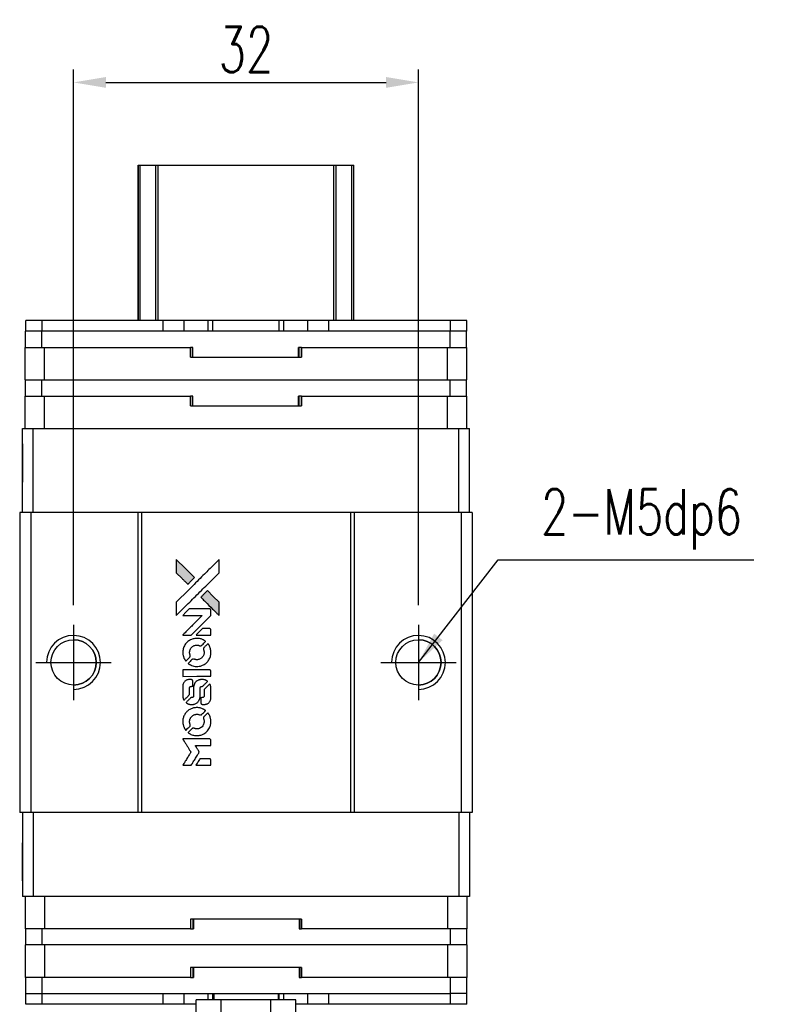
# Model space of a CAD drawing. Header units: millimetres. Extents: x 21 to 278, y -122 to 92.
# Tile 2 of 3: x 39 to 111, y 1 to 92. Entities that reach past the tile are written whole.
import ezdxf

# ---------------------------------------------------------------- set-up
doc = ezdxf.new("R2010")
doc.units = ezdxf.units.MM
doc.header["$LTSCALE"] = 0.15
doc.layers.get('0').update_dxf_attribs({"linetype": 'CONTINUOUS'})
doc.layers.get('Defpoints').update_dxf_attribs({"linetype": 'CONTINUOUS'})
doc.styles.add('DIM-7', font='SIMPLEX.shx', dxfattribs={"width": 0.7, "bigfont": 'chineset.shx'})
doc.dimstyles.new('CNS', dxfattribs={"dimtxt": 3.5, "dimasz": 2.5, "dimexe": 1, "dimexo": 1.5, "dimgap": 0.09, "dimtad": 0, "dimdsep": 46, "dimtxsty": 'DIM-7', "dimcen": 0.09, "dimclrd": 4, "dimclre": 4, "dimclrt": 4, "dimadec": 0, "dimazin": 0, "dimtfac": 1, "dimtix": 1, "dimtmove": 2, "dimatfit": 3, "dimfxl": 1, "dimtvp": 0.971429, "dimtolj": 1, "dimarcsym": 0})

# ---------------------------------------------------------------- blocks, each defined once
blk = doc.blocks.new('A$C8366049b')
at = {"linetype": 'Continuous'}
h = blk.add_hatch(color=256, dxfattribs=at)
h.dxf.hatch_style = 1
h.paths.add_polyline_path([(0, 19.087), (0, 18.47), (0, 17.853), (0.535, 17.322, 0.000288), (0.741, 17.118, 0.000479), (0.914, 16.947, 0.000013), (1.072, 16.792, 0.197177), (1.074, 16.791, 0.197497), (1.076, 16.792, 0.00004), (1.166, 16.88, 0.000834), (1.265, 16.979, 0.000506), (1.383, 17.096), (1.688, 17.402), (0.844, 18.244)])
h.paths.add_polyline_path([(2.888, 16.199), (2.581, 15.893, 0.000476), (2.464, 15.775, 0.000789), (2.365, 15.676, 0.000035), (2.276, 15.586, 0.19758), (2.275, 15.583, 0.198396), (2.276, 15.581, 0.000019), (2.398, 15.459, 0.000582), (2.532, 15.324, 0.000351), (2.692, 15.165, 0.000108), (3.37, 14.49, 0.000692), (3.714, 14.148, 0.000077), (3.952, 13.913, 0.197527), (3.96, 13.909, 0.410181), (3.964, 13.913, 0.000493), (3.966, 14.039, 0.002424), (3.967, 14.214, 0.000529), (3.968, 14.515), (3.968, 15.119), (3.428, 15.659)])
for points in [[(0.535, 17.322, 0.000288), (0.741, 17.118, 0.000479), (0.914, 16.947, 0.000013), (1.072, 16.792, 0.197177), (1.074, 16.791, 0.197497), (1.076, 16.792, 0.00004), (1.166, 16.88, 0.000836), (1.265, 16.979, 0.000505), (1.383, 17.096), (1.688, 17.402), (0.844, 18.244), (0, 19.087), (0, 18.47), (0, 17.853)], [(0.742, 14.634, -0.000056), (1.112, 15.004, -0.000021), (1.631, 15.521, -0.000021), (2.196, 16.085, -0.000025), (2.726, 16.614), (3.968, 17.852), (3.966, 18.466), (3.965, 19.08), (3.131, 18.252, 0.000274), (2.731, 17.854, 0.000123), (2.205, 17.331, 0.000121), (1.65, 16.777, 0.000165), (1.149, 16.277), (0, 15.13), (0, 14.512), (0, 13.894)], [(2.692, 15.165, 0.000108), (3.37, 14.49, 0.000692), (3.714, 14.148, 0.000077), (3.952, 13.913, 0.197527), (3.96, 13.909, 0.410182), (3.964, 13.913, 0.000493), (3.966, 14.039, 0.002424), (3.967, 14.214, 0.000529), (3.968, 14.514), (3.968, 15.119), (3.428, 15.659), (2.888, 16.199), (2.581, 15.893, 0.000476), (2.464, 15.775, 0.000789), (2.365, 15.676, 0.000035), (2.276, 15.586, 0.19758), (2.275, 15.583, 0.198396), (2.276, 15.581, 0.000019), (2.398, 15.459, 0.000582), (2.532, 15.324, 0.000351)], [(0.983, 12.071), (1.377, 12.071), (2.29, 12.986), (3.203, 13.9), (3.202, 14.155, 0.0008), (3.2, 14.319, 0.010795), (3.199, 14.379, 0.030495), (3.195, 14.412, 0.080372), (3.187, 14.434, 0.03816), (3.173, 14.456, 0.041799), (3.156, 14.474, 0.042486), (3.137, 14.49, 0.042078), (3.115, 14.502, 0.099276), (3.084, 14.509, 0.003302), (2.957, 14.511, 0.002586), (2.735, 14.512, 0.000204), (2.145, 14.511), (1.198, 14.509), (0.895, 14.205), (0.592, 13.9), (1.501, 13.897), (2.41, 13.894), (1.511, 12.999, 0.000253), (1.165, 12.655, 0.000412), (0.872, 12.363, 0.000041), (0.611, 12.101, 0.041338), (0.6, 12.088), (0.588, 12.071)], [(2.515, 12.071), (3.204, 12.071), (3.202, 12.328), (3.2, 12.585), (3.182, 12.615, 0.03146), (3.172, 12.628, 0.026444), (3.16, 12.641, 0.026444), (3.147, 12.653, 0.031457), (3.134, 12.663), (3.104, 12.681), (2.763, 12.683), (2.422, 12.684), (2.124, 12.383, 0.000745), (2.01, 12.267, 0.001228), (1.914, 12.168, 0.000087), (1.828, 12.079, 0.195134), (1.826, 12.076, 0.412117), (1.828, 12.074, 0.000048), (2.029, 12.073, 0.00109), (2.251, 12.072, 0.000653)], [(0.608, 10.325, 0.023681), (0.624, 10.217, 0.022402), (0.651, 10.109, 0.021929), (0.688, 10.001, 0.020503), (0.735, 9.895, 0.013745), (0.767, 9.835, 0.009767), (0.806, 9.769, 0.009658), (0.844, 9.709, 0.027804), (0.874, 9.67), (0.887, 9.655), (1.078, 9.845, 0.002053), (1.169, 9.938, 0.006738), (1.229, 10, 0.007826), (1.268, 10.044, 0.063909), (1.283, 10.066, 0.061532), (1.296, 10.1, 0.068674), (1.298, 10.135, 0.052072), (1.292, 10.177, 0.019648), (1.274, 10.233, -0.018366), (1.252, 10.302, -0.0288), (1.239, 10.362, -0.029061), (1.234, 10.423, -0.019155), (1.234, 10.494, -0.053809), (1.256, 10.647, -0.058833), (1.31, 10.786, -0.058566), (1.396, 10.91, -0.052525), (1.511, 11.016, -0.044733), (1.608, 11.075, -0.040573), (1.718, 11.119, -0.041123), (1.832, 11.143, -0.04951), (1.941, 11.147, -0.017369), (1.992, 11.142, -0.024255), (2.037, 11.134, -0.023787), (2.082, 11.121, -0.015798), (2.132, 11.102, 0.010631), (2.164, 11.09, 0.033653), (2.186, 11.083, 0.037806), (2.207, 11.08, 0.016307), (2.236, 11.08, 0.068179), (2.291, 11.087, 0.095747), (2.335, 11.11, 0.033418), (2.394, 11.162, 0.002133), (2.556, 11.327, 0.001452), (2.646, 11.42, 0.012393), (2.685, 11.463, 0.020479), (2.706, 11.489, 0.344362), (2.705, 11.499, 0.074287), (2.683, 11.519, 0.005454), (2.612, 11.564, 0.008391), (2.539, 11.609, 0.017097), (2.479, 11.641, 0.027375), (2.355, 11.693, 0.02835), (2.228, 11.731, 0.027723), (2.095, 11.755, 0.023913), (1.954, 11.766, 0.027047), (1.784, 11.762, 0.031685), (1.624, 11.739, 0.032425), (1.472, 11.697, 0.031013), (1.324, 11.634, 0.037914), (1.149, 11.53, 0.040153), (0.995, 11.403, 0.039834), (0.863, 11.252, 0.036173), (0.751, 11.076, 0.040752), (0.676, 10.905, 0.035885), (0.625, 10.715, 0.035491), (0.602, 10.519, 0.037615)], [(1.139, 9.412, 0.018008), (1.195, 9.376, 0.009842), (1.266, 9.335, 0.009807), (1.34, 9.296, 0.015716), (1.405, 9.266, 0.048467), (1.637, 9.193, 0.045841), (1.884, 9.164, 0.046006), (2.131, 9.18, 0.049638), (2.364, 9.242, 0.064819), (2.667, 9.403, 0.06695), (2.916, 9.634, 0.066691), (3.095, 9.924, 0.063505), (3.195, 10.255, 0.03135), (3.204, 10.34, 0.010439), (3.207, 10.465, 0.010391), (3.204, 10.59, 0.032408), (3.195, 10.673, 0.015696), (3.175, 10.771, 0.018095), (3.149, 10.863, 0.018551), (3.118, 10.951, 0.018352), (3.08, 11.037, 0.015568), (3.05, 11.094, 0.009832), (3.012, 11.158, 0.009795), (2.973, 11.218, 0.023727), (2.941, 11.26), (2.927, 11.277), (2.738, 11.09, 0.001528), (2.631, 10.984, 0.010022), (2.578, 10.93, 0.019586), (2.548, 10.895, 0.061865), (2.532, 10.869, 0.055054), (2.52, 10.828, 0.061607), (2.516, 10.788, 0.048725), (2.523, 10.741, 0.020221), (2.541, 10.679, -0.017722), (2.56, 10.613, -0.02685), (2.572, 10.554, -0.02759), (2.577, 10.495, -0.020233), (2.577, 10.429, -0.04793), (2.559, 10.304, -0.048386), (2.517, 10.185, -0.047866), (2.453, 10.076, -0.044964), (2.367, 9.978, -0.04333), (2.266, 9.895, -0.050921), (2.156, 9.837, -0.051473), (2.038, 9.802, -0.0459), (1.911, 9.79, -0.019014), (1.85, 9.793, -0.024114), (1.793, 9.8, -0.025081), (1.74, 9.812, -0.023892), (1.687, 9.83, 0.008624), (1.645, 9.845, 0.026486), (1.616, 9.853, 0.035074), (1.591, 9.857, 0.02756), (1.564, 9.858, 0.087163), (1.52, 9.849, 0.073291), (1.479, 9.826, 0.028074), (1.421, 9.775, 0.002594), (1.284, 9.639), (1.091, 9.446)], [(1.901, 8.251), (3.2, 8.253), (3.2, 8.508), (3.2, 8.763), (3.185, 8.793, 0.071429), (3.167, 8.818, 0.054799), (3.141, 8.84, 0.053585), (3.11, 8.856, 0.060698), (3.078, 8.865, 0.033975), (3.025, 8.868, 0.000112), (2.364, 8.868, 0.000726), (1.717, 8.867, 0.001084), (1.151, 8.864), (0.601, 8.86), (0.601, 8.555), (0.601, 8.25)], [(0.605, 6.348, 0.018538), (0.61, 6.309, 0.010695), (0.619, 6.262, 0.01068), (0.63, 6.216, 0.017678), (0.641, 6.177, 0.013849), (0.657, 6.133, 0.011814), (0.676, 6.088, 0.004513), (0.696, 6.046, 0.290035), (0.702, 6.042, 0.196418), (0.706, 6.043, 0.000124), (0.782, 6.118, 0.001477), (0.867, 6.202, 0.000898), (0.966, 6.301), (1.225, 6.56), (1.227, 6.885, -0.001471), (1.229, 7.13, -0.028714), (1.234, 7.206, -0.097073), (1.248, 7.248, -0.084199), (1.278, 7.284, -0.042698), (1.301, 7.302, -0.053912), (1.325, 7.313, -0.051004), (1.352, 7.319, -0.032967), (1.385, 7.322, 0.00807), (1.401, 7.322, 0.003023), (1.425, 7.323, 0.002994), (1.45, 7.324, 0.003629), (1.473, 7.326), (1.529, 7.33), (1.529, 7.578, 0.001618), (1.529, 7.697, 0.005206), (1.527, 7.775, 0.00535), (1.525, 7.83, 0.060675), (1.522, 7.852, 0.048484), (1.517, 7.863, 0.02389), (1.508, 7.878, 0.022812), (1.498, 7.892, 0.02462), (1.487, 7.905, 0.061781), (1.455, 7.93, 0.080179), (1.421, 7.944, 0.048561), (1.373, 7.951, 0.010021), (1.287, 7.952, 0.016602), (1.171, 7.949, 0.031409), (1.078, 7.937, 0.036474), (0.998, 7.915, 0.03439), (0.92, 7.881, 0.065928), (0.797, 7.795, 0.069066), (0.702, 7.682, 0.065697), (0.639, 7.542, 0.051559), (0.607, 7.378, 0.020904), (0.603, 7.29, 0.000451), (0.602, 6.861, 0.000419), (0.601, 6.43, 0.022759)], [(0.942, 5.779, 0.023289), (1.004, 5.739, 0.026845), (1.066, 5.708, 0.026047), (1.134, 5.682, 0.019751), (1.21, 5.661, 0.013249), (1.253, 5.652, 0.025169), (1.288, 5.647, 0.016532), (1.332, 5.645, 0.002937), (1.414, 5.645, 0.003317), (1.487, 5.645, 0.011808), (1.534, 5.647, 0.01777), (1.569, 5.65, 0.021476), (1.602, 5.656, 0.04325), (1.74, 5.699, 0.045753), (1.866, 5.764, 0.04649), (1.976, 5.851, 0.047672), (2.067, 5.955, 0.025315), (2.096, 6, 0.015208), (2.126, 6.056, 0.01512), (2.152, 6.114, 0.022488), (2.172, 6.167, 0.027857), (2.193, 6.249, 0.034138), (2.204, 6.328, 0.014286), (2.208, 6.447, 0.00124), (2.208, 6.752, -0.00103), (2.209, 6.939, -0.002552), (2.21, 7.076, -0.001594), (2.212, 7.18, -0.047676), (2.215, 7.206, -0.085307), (2.233, 7.251, -0.097789), (2.265, 7.286, -0.085947), (2.311, 7.308, -0.051339), (2.371, 7.319, 0.014634), (2.391, 7.322, 0.015028), (2.412, 7.325, 0.014927), (2.429, 7.329, 0.059415), (2.439, 7.333, 0.070595), (2.461, 7.349, 0.00028), (2.679, 7.565, 0.000111), (2.902, 7.785, 0.200239), (2.906, 7.795, 0.268906), (2.902, 7.801, 0.001866), (2.849, 7.831, 0.007532), (2.797, 7.86, 0.017818), (2.757, 7.879, 0.013256), (2.714, 7.896, 0.011636), (2.667, 7.912, 0.011528), (2.619, 7.927, 0.012303), (2.572, 7.938, 0.0423), (2.498, 7.948, 0.013657), (2.388, 7.95, 0.013857), (2.276, 7.946, 0.037428), (2.198, 7.935, 0.014927), (2.146, 7.923, 0.0122), (2.091, 7.906, 0.012518), (2.04, 7.887, 0.023062), (1.999, 7.869, 0.065961), (1.853, 7.77, 0.06055), (1.732, 7.633, 0.059676), (1.646, 7.47, 0.060497), (1.602, 7.291, 0.025683), (1.599, 7.253, 0.001528), (1.597, 7.138, 0.002124), (1.596, 6.992, 0.001173), (1.596, 6.814, -0.000809), (1.595, 6.501, -0.017164), (1.592, 6.409, -0.063931), (1.582, 6.36, -0.108429), (1.561, 6.325, -0.052941), (1.537, 6.305, -0.063675), (1.511, 6.291, -0.050562), (1.478, 6.283, -0.020337), (1.432, 6.278, 0.009897), (1.404, 6.276, 0.016482), (1.38, 6.273, 0.019019), (1.361, 6.269, 0.06043), (1.349, 6.264, 0.076267), (1.322, 6.244, 0.00054), (1.12, 6.04, 0.000307), (0.914, 5.832, 0.142594), (0.905, 5.815, 0.232419), (0.907, 5.81, 0.022995), (0.915, 5.801, 0.024627), (0.927, 5.79, 0.015407)], [(2.287, 5.744, 0.065483), (2.302, 5.715, 0.053271), (2.325, 5.687, 0.052018), (2.354, 5.665, 0.0556), (2.386, 5.649, 0.036839), (2.407, 5.644, 0.026922), (2.431, 5.641, 0.016905), (2.464, 5.639, 0.004317), (2.518, 5.639, 0.016369), (2.63, 5.643, 0.029936), (2.721, 5.655, 0.03418), (2.801, 5.676, 0.031327), (2.88, 5.708, 0.046935), (2.976, 5.767, 0.054053), (3.055, 5.84, 0.053701), (3.117, 5.929, 0.045364), (3.162, 6.034, 0.032479), (3.187, 6.127, 0.03386), (3.198, 6.221, 0.013578), (3.202, 6.368, 0.001155), (3.202, 6.749, 0.000413), (3.2, 7.075, 0.005008), (3.198, 7.2, 0.013199), (3.194, 7.271, 0.033956), (3.187, 7.322, 0.013909), (3.174, 7.375, 0.010864), (3.157, 7.431, 0.010938), (3.139, 7.483, 0.028702), (3.123, 7.518), (3.109, 7.545), (2.844, 7.283), (2.578, 7.021), (2.578, 6.715, -0.001504), (2.578, 6.584, -0.00328), (2.577, 6.483, -0.001901), (2.575, 6.405, -0.061333), (2.572, 6.386, -0.063621), (2.561, 6.36, -0.048633), (2.543, 6.334, -0.046769), (2.519, 6.311, -0.047961), (2.491, 6.294, -0.02678), (2.468, 6.283, -0.050957), (2.448, 6.278, -0.029398), (2.422, 6.275, -0.00401), (2.366, 6.273), (2.275, 6.271), (2.275, 6.024, 0.001061), (2.276, 5.877, 0.009147), (2.277, 5.811, 0.020721), (2.281, 5.772, 0.051619)], [(0.608, 3.916, 0.024131), (0.625, 3.804, 0.022344), (0.653, 3.692, 0.021883), (0.692, 3.58, 0.020884), (0.741, 3.471, 0.010669), (0.773, 3.408, 0.010389), (0.809, 3.347, 0.010913), (0.844, 3.292, 0.022227), (0.874, 3.251), (0.886, 3.236), (1.08, 3.433, 0.002452), (1.155, 3.51, 0.003628), (1.22, 3.579, 0.001662), (1.275, 3.638, 0.070159), (1.284, 3.652, 0.047671), (1.289, 3.663, 0.018624), (1.293, 3.679, 0.017921), (1.296, 3.697, 0.018804), (1.297, 3.715, 0.018255), (1.298, 3.74, 0.041312), (1.296, 3.759, 0.037164), (1.291, 3.778, 0.012342), (1.28, 3.805, -0.015101), (1.256, 3.871, -0.035998), (1.243, 3.922, -0.033244), (1.237, 3.976, -0.011249), (1.236, 4.055, -0.004059), (1.236, 4.12, -0.019693), (1.238, 4.156, -0.027943), (1.243, 4.186, -0.014411), (1.252, 4.224, -0.033089), (1.282, 4.312, -0.033887), (1.323, 4.394, -0.034021), (1.375, 4.47, -0.033942), (1.437, 4.539, -0.02816), (1.508, 4.6, -0.035032), (1.58, 4.648, -0.035269), (1.658, 4.685, -0.029196), (1.746, 4.713, -0.037862), (1.847, 4.732, -0.043657), (1.944, 4.733, -0.043064), (2.042, 4.718, -0.035184), (2.143, 4.686, 0.033699), (2.19, 4.67, 0.052815), (2.233, 4.664, 0.059167), (2.273, 4.667, 0.058972), (2.31, 4.68, 0.059208), (2.339, 4.698, 0.021125), (2.376, 4.73, 0.008691), (2.437, 4.789, 0.000851), (2.581, 4.936, 0.001873), (2.655, 5.011, 0.013884), (2.689, 5.048, 0.022355), (2.706, 5.071, 0.341453), (2.706, 5.08, 0.073011), (2.685, 5.099, 0.004587), (2.616, 5.144, 0.00748), (2.545, 5.188, 0.016837), (2.489, 5.218, 0.028606), (2.353, 5.278, 0.031352), (2.216, 5.32, 0.031004), (2.073, 5.344, 0.0268), (1.92, 5.352, 0.026698), (1.759, 5.344, 0.03002), (1.606, 5.318, 0.030357), (1.458, 5.274, 0.028554), (1.314, 5.212, 0.062944), (1.046, 5.034, 0.062206), (0.83, 4.794, 0.062448), (0.68, 4.509, 0.064355), (0.607, 4.199, 0.017377), (0.603, 4.137, 0.008369), (0.602, 4.057, 0.008367), (0.603, 3.977, 0.01757)], [(1.136, 2.999, 0.064158), (1.438, 2.838, 0.06356), (1.771, 2.758, 0.064004), (2.112, 2.765, 0.066747), (2.434, 2.858, 0.04321), (2.636, 2.968, 0.044737), (2.813, 3.11, 0.044901), (2.962, 3.281, 0.044184), (3.079, 3.477, 0.026293), (3.141, 3.626, 0.033344), (3.182, 3.769, 0.033227), (3.203, 3.917, 0.025815), (3.207, 4.079, 0.023119), (3.196, 4.235, 0.031044), (3.171, 4.374, 0.031337), (3.129, 4.507, 0.024258), (3.067, 4.647, 0.015622), (3.041, 4.696, 0.008495), (3.006, 4.754, 0.008415), (2.969, 4.81, 0.020814), (2.94, 4.849), (2.926, 4.867), (2.737, 4.68, 0.002843), (2.597, 4.54, 0.033917), (2.547, 4.482, 0.087906), (2.525, 4.439, 0.073302), (2.518, 4.388, 0.022047), (2.519, 4.363, 0.026465), (2.522, 4.34, 0.022233), (2.528, 4.314, 0.009985), (2.539, 4.281, -0.039011), (2.569, 4.16, -0.044398), (2.578, 4.041, -0.045096), (2.566, 3.925, -0.04265), (2.534, 3.81, -0.071154), (2.444, 3.647, -0.068827), (2.312, 3.514, -0.068713), (2.149, 3.422, -0.070507), (1.968, 3.379, -0.028605), (1.89, 3.376, -0.031418), (1.816, 3.382, -0.031044), (1.741, 3.398, -0.02668), (1.666, 3.423, 0.038913), (1.621, 3.437, 0.043732), (1.576, 3.443, 0.047754), (1.535, 3.441, 0.075756), (1.502, 3.431, 0.07294), (1.484, 3.419, 0.003456), (1.433, 3.371, 0.005023), (1.367, 3.309, 0.002422), (1.285, 3.228, 0.000819), (1.211, 3.154, 0.001349), (1.149, 3.092, 0.0001), (1.093, 3.035, 0.205335), (1.092, 3.033, 0.219821), (1.093, 3.031, 0.002494), (1.105, 3.022, 0.007089), (1.12, 3.011, 0.004494)], [(0.988, 0), (1.381, 0), (1.447, 0.108, -0.000297), (1.487, 0.174, -0.000037), (1.575, 0.317, -0.000043), (1.68, 0.488, -0.000036), (1.792, 0.67, 0.000044), (1.901, 0.848, 0.000063), (1.998, 1.007, 0.000035), (2.08, 1.141, 0.0009), (2.103, 1.177), (2.134, 1.23), (2.092, 1.299, 0.001175), (2.067, 1.339, 0.000208), (2.021, 1.413, 0.000225), (1.967, 1.5, 0.000203), (1.911, 1.59, -0.000711), (1.857, 1.676, -0.001119), (1.811, 1.75, -0.000263), (1.772, 1.815, -0.04589), (1.768, 1.822, -0.519312), (1.772, 1.829, -0.001914), (1.878, 1.83, -0.003124), (2.051, 1.832, -0.000285), (2.484, 1.832), (3.203, 1.832), (3.203, 2.083, 0.001727), (3.203, 2.263, 0.025279), (3.199, 2.326, 0.073886), (3.189, 2.363, 0.07426), (3.169, 2.396, 0.03264), (3.161, 2.404, 0.01784), (3.151, 2.413, 0.017712), (3.139, 2.422, 0.026854), (3.128, 2.428), (3.103, 2.442), (1.848, 2.443), (0.593, 2.445), (0.602, 2.431, -0.004595), (0.608, 2.421, -0.00016), (0.632, 2.383, -0.000298), (0.66, 2.338, -0.000208), (0.692, 2.287, 0.000986), (0.785, 2.137, 0.00025), (0.936, 1.895, 0.000268), (1.098, 1.637, 0.000436), (1.236, 1.417, -0.002932), (1.281, 1.345, -0.004718), (1.319, 1.283, -0.001113), (1.35, 1.228, -0.227179), (1.351, 1.222, -0.045982), (1.348, 1.216, -0.000145), (1.303, 1.143, -0.000825), (1.252, 1.06, -0.000517), (1.192, 0.964, 0.000056), (0.986, 0.632, 0.000289), (0.872, 0.449, 0.000481), (0.788, 0.312, 0.000418), (0.699, 0.168), (0.596, 0)], [(2.512, 0), (3.203, 0), (3.203, 0.252, 0.000842), (3.203, 0.412, 0.010591), (3.201, 0.473, 0.028995), (3.198, 0.507, 0.069543), (3.19, 0.531, 0.051063), (3.177, 0.553, 0.039932), (3.158, 0.574, 0.039414), (3.136, 0.592, 0.045845), (3.113, 0.606, 0.094811), (3.089, 0.612, 0.007124), (3.021, 0.614, 0.004713), (2.905, 0.615, 0.000534), (2.642, 0.615), (2.194, 0.615), (2.155, 0.552, 0.000828), (2.041, 0.367, 0.000879), (1.93, 0.185, 0.000048), (1.822, 0.008, 0.137596), (1.82, 0.003, 0.413028), (1.821, 0.002, 0.000016), (2.023, 0.001, 0.000623), (2.247, 0, 0.000374)]]:
    blk.add_lwpolyline(points, format="xyb", close=True)
blk = doc.blocks.new('*D315')
at = {"color": 7, "lineweight": -2}
for p, q in [((44.451, 37.683), (44.451, 87.362)), ((76.451, 37.683), (76.451, 87.362)), ((47.451, 86.162), (73.451, 86.162))]:
    blk.add_line(p, q, dxfattribs=at)
at = {"color": 7}
for points in [[(47.451, 86.662), (47.451, 85.662), (44.451, 86.162)], [(73.451, 86.662), (73.451, 85.662), (76.451, 86.162)]]:
    blk.add_solid(points, dxfattribs=at)
at = {"layer": 'Defpoints', "color": 0}
for p in [(76.451, 86.162), (44.451, 35.883), (76.451, 35.883)]:
    blk.add_point(p, dxfattribs=at)
at = {"color": 7, "insert": (60.451, 89.222), "char_height": 4.2, "attachment_point": 5, "style": 'DIM-7'}
blk.add_mtext('\\A1;32', dxfattribs=at)

msp = doc.modelspace()

# ---------------------------------------------------------------- linework, layer by layer
at = {"color": 7, "linetype": 'Continuous', "lineweight": 25}
for p, q in [((50.451, 64.083), (50.451, 78.483)), ((50.451, 64.083), (50.451, 78.483)), ((50.451, 64.083), (50.451, 78.483)), ((50.451, 78.483), (50.451, 64.083)), ((50.617, 64.083), (50.617, 78.483)), ((52.097, 64.083), (52.097, 78.483)), ((52.295, 78.483), (68.607, 78.483)), ((52.295, 64.083), (52.295, 78.483)), ((68.607, 64.083), (68.607, 78.483)), ((68.805, 64.083), (68.805, 78.483)), ((70.284, 64.083), (70.284, 78.483)), ((70.451, 64.083), (70.451, 78.483)), ((40.031, 63.083), (40.031, 64.083)), ((41.531, 64.083), (40.031, 64.083)), ((40.031, 63.083), (40.031, 64.083)), ((40.031, 64.083), (40.031, 64.083)), ((41.531, 63.083), (41.531, 64.083)), ((52.761, 64.083), (41.531, 64.083)), ((52.761, 63.083), (52.761, 64.083)), ((54.711, 64.083), (52.761, 64.083)), ((54.711, 63.083), (54.711, 64.083)), ((56.929, 64.083), (54.711, 64.083)), ((56.929, 63.083), (56.929, 64.083)), ((57.386, 64.083), (56.929, 64.083)), ((57.386, 63.083), (57.386, 64.083)), ((63.516, 64.083), (57.386, 64.083)), ((63.516, 63.083), (63.516, 64.083)), ((63.973, 64.083), (63.516, 64.083)), ((63.973, 63.083), (63.973, 64.083)), ((66.191, 64.083), (63.973, 64.083)), ((66.191, 63.083), (66.191, 64.083)), ((68.141, 64.083), (66.191, 64.083)), ((68.141, 63.083), (68.141, 64.083)), ((68.141, 63.083), (68.141, 64.083)), ((79.431, 64.083), (68.141, 64.083)), ((79.431, 63.083), (79.431, 64.083)), ((80.931, 64.083), (79.431, 64.083)), ((80.931, 63.083), (80.931, 64.083)), ((40.001, 61.583), (40.001, 63.083)), ((41.501, 63.083), (40.001, 63.083)), ((40.001, 61.583), (40.001, 63.083)), ((40.001, 63.083), (40.001, 63.083)), ((41.501, 61.583), (41.501, 63.083)), ((79.401, 63.083), (41.501, 63.083)), ((79.401, 61.583), (79.401, 63.083)), ((79.426, 63.083), (79.401, 63.083)), ((79.431, 63.083), (79.426, 63.083)), ((80.931, 63.083), (79.431, 63.083)), ((80.901, 61.583), (80.901, 63.083)), ((39.951, 58.583), (39.951, 61.583)), ((39.951, 61.583), (41.751, 61.583)), ((39.951, 60.683), (39.951, 61.583)), ((39.951, 58.583), (39.951, 61.583)), ((39.951, 60.683), (39.951, 61.583)), ((39.951, 61.583), (39.951, 61.583)), ((39.951, 61.583), (39.951, 61.583)), ((39.951, 61.583), (39.951, 61.583)), ((41.751, 58.583), (41.751, 61.583)), ((41.751, 61.583), (55.308, 61.583)), ((55.308, 60.683), (55.308, 61.583)), ((55.528, 61.583), (55.308, 61.583)), ((55.489, 60.683), (55.489, 61.583)), ((55.528, 60.683), (55.528, 61.583)), ((55.528, 60.683), (55.528, 61.583)), ((55.528, 61.583), (55.528, 61.583)), ((65.594, 61.583), (65.314, 61.583)), ((65.314, 60.683), (65.314, 61.583)), ((65.378, 60.683), (65.378, 61.583)), ((65.594, 60.683), (65.594, 61.583)), ((65.594, 61.583), (79.151, 61.583)), ((65.594, 61.583), (65.594, 60.683)), ((65.594, 61.583), (65.594, 61.583)), ((65.594, 60.683), (65.594, 61.583)), ((65.594, 61.583), (65.594, 60.683)), ((79.151, 58.583), (79.151, 61.583)), ((79.151, 61.583), (80.951, 61.583)), ((80.951, 58.583), (80.951, 61.583)), ((39.951, 60.683), (39.951, 60.683)), ((55.308, 60.683), (65.594, 60.683)), ((65.594, 60.683), (65.594, 60.683)), ((39.951, 58.583), (41.751, 58.583)), ((39.951, 58.583), (39.951, 58.583)), ((40.001, 57.083), (40.001, 58.583)), ((40.001, 57.083), (40.001, 58.583)), ((41.501, 57.083), (41.501, 58.583)), ((41.751, 58.583), (79.151, 58.583)), ((79.151, 58.583), (80.951, 58.583)), ((79.401, 57.083), (79.401, 58.583)), ((80.901, 57.083), (80.901, 58.583)), ((39.951, 54.083), (39.951, 57.083)), ((39.951, 57.083), (41.751, 57.083)), ((39.951, 56.183), (39.951, 57.083)), ((39.951, 54.083), (39.951, 57.083)), ((39.951, 56.183), (39.951, 57.083)), ((39.951, 57.083), (39.951, 57.083)), ((39.951, 57.083), (39.951, 57.083)), ((39.951, 57.083), (39.951, 57.083)), ((41.751, 54.083), (41.751, 57.083)), ((41.751, 57.083), (55.308, 57.083)), ((55.308, 56.183), (55.308, 57.083)), ((55.528, 57.083), (55.308, 57.083)), ((55.489, 56.183), (55.489, 57.083)), ((55.528, 56.183), (55.528, 57.083)), ((55.528, 56.183), (55.528, 57.083)), ((55.528, 57.083), (55.528, 57.083)), ((65.594, 57.083), (65.314, 57.083)), ((65.314, 56.183), (65.314, 57.083)), ((65.378, 56.183), (65.378, 57.083)), ((65.594, 56.183), (65.594, 57.083)), ((65.594, 57.083), (79.151, 57.083)), ((65.594, 57.083), (65.594, 56.183)), ((65.594, 57.083), (65.594, 57.083)), ((65.594, 56.183), (65.594, 57.083)), ((65.594, 57.083), (65.594, 56.183)), ((79.151, 54.083), (79.151, 57.083)), ((79.151, 57.083), (80.951, 57.083)), ((80.951, 54.083), (80.951, 57.083)), ((39.951, 56.183), (39.951, 56.183)), ((55.308, 56.183), (65.594, 56.183)), ((65.594, 56.183), (65.594, 56.183)), ((39.701, 46.283), (39.701, 54.083)), ((39.701, 54.083), (40.701, 54.083)), ((39.701, 46.283), (39.701, 54.083)), ((39.701, 54.083), (39.701, 54.083)), ((40.701, 46.283), (40.701, 54.083)), ((40.701, 54.083), (80.201, 54.083)), ((80.201, 46.283), (80.201, 54.083)), ((80.201, 54.083), (81.201, 54.083)), ((81.201, 46.283), (81.201, 54.083)), ((39.451, 46.283), (39.451, 18.483)), ((40.501, 46.283), (39.451, 46.283)), ((39.451, 46.283), (39.451, 18.483)), ((39.451, 46.283), (39.451, 46.283)), ((40.501, 46.283), (40.501, 18.483)), ((50.401, 46.283), (40.501, 46.283)), ((50.401, 46.283), (50.401, 18.483)), ((50.751, 46.283), (50.401, 46.283)), ((50.751, 46.283), (50.751, 18.483)), ((70.151, 46.283), (50.751, 46.283)), ((70.151, 46.283), (70.151, 18.483)), ((70.501, 46.283), (70.151, 46.283)), ((70.501, 46.283), (70.501, 18.483)), ((80.401, 46.283), (70.501, 46.283)), ((80.401, 46.283), (80.401, 18.483)), ((81.451, 46.283), (80.401, 46.283)), ((81.451, 46.283), (81.451, 18.483)), ((40.501, 18.483), (39.451, 18.483)), ((39.451, 18.483), (39.451, 18.483)), ((39.701, 18.483), (39.701, 10.683)), ((39.701, 18.483), (39.701, 10.683)), ((50.401, 18.483), (40.501, 18.483)), ((40.701, 18.483), (40.701, 10.683)), ((50.751, 18.483), (50.401, 18.483)), ((70.151, 18.483), (50.751, 18.483)), ((70.501, 18.483), (70.151, 18.483)), ((80.401, 18.483), (70.501, 18.483)), ((80.201, 18.483), (80.201, 10.683)), ((81.451, 18.483), (80.401, 18.483)), ((81.201, 18.483), (81.201, 10.683)), ((40.701, 10.683), (39.701, 10.683)), ((39.701, 10.683), (39.701, 10.683)), ((39.951, 10.683), (39.951, 7.683)), ((39.951, 10.683), (39.951, 7.683)), ((80.201, 10.683), (40.701, 10.683)), ((41.751, 10.683), (41.751, 7.683)), ((79.151, 10.683), (79.151, 7.683)), ((81.201, 10.683), (80.201, 10.683)), ((80.951, 10.683), (80.951, 7.683)), ((39.951, 8.583), (39.951, 7.683)), ((39.951, 8.583), (39.951, 7.683)), ((39.951, 8.583), (39.951, 8.583)), ((55.308, 8.583), (55.308, 7.683)), ((65.594, 8.583), (55.308, 8.583)), ((55.524, 8.583), (55.524, 7.683)), ((55.588, 8.583), (55.588, 7.683)), ((55.588, 8.583), (55.588, 7.683)), ((65.374, 8.583), (65.374, 7.683)), ((65.413, 8.583), (65.413, 7.683)), ((65.594, 8.583), (65.594, 7.683)), ((65.594, 8.583), (65.594, 7.683)), ((65.594, 8.583), (65.594, 8.583)), ((65.594, 7.683), (65.594, 8.583)), ((65.594, 7.683), (65.594, 8.583)), ((41.751, 7.683), (39.951, 7.683)), ((39.951, 7.683), (39.951, 7.683)), ((39.951, 7.683), (39.951, 7.683)), ((39.951, 7.683), (39.951, 7.683)), ((40.001, 7.683), (40.001, 6.183)), ((40.001, 7.683), (40.001, 6.183)), ((41.501, 7.683), (41.501, 6.183)), ((55.308, 7.683), (41.751, 7.683)), ((55.308, 7.683), (55.588, 7.683)), ((55.588, 7.683), (55.588, 7.683)), ((65.374, 7.683), (65.594, 7.683)), ((79.151, 7.683), (65.594, 7.683)), ((65.594, 7.683), (65.594, 7.683)), ((80.951, 7.683), (79.151, 7.683)), ((79.401, 7.683), (79.401, 6.183)), ((80.901, 7.683), (80.901, 6.183)), ((39.951, 6.183), (39.951, 3.183)), ((41.751, 6.183), (39.951, 6.183)), ((39.951, 6.183), (39.951, 3.183)), ((39.951, 6.183), (39.951, 6.183)), ((41.751, 6.183), (41.751, 3.183)), ((79.151, 6.183), (41.751, 6.183)), ((79.151, 6.183), (79.151, 3.183)), ((80.951, 6.183), (79.151, 6.183)), ((80.951, 6.183), (80.951, 3.183)), ((39.951, 4.083), (39.951, 3.183)), ((39.951, 4.083), (39.951, 3.183)), ((39.951, 4.083), (39.951, 4.083)), ((55.308, 4.083), (55.308, 3.183)), ((65.594, 4.083), (55.308, 4.083)), ((55.524, 4.083), (55.524, 3.183)), ((55.588, 4.083), (55.588, 3.183)), ((55.588, 4.083), (55.588, 3.183)), ((65.374, 4.083), (65.374, 3.183)), ((65.413, 4.083), (65.413, 3.183)), ((65.594, 4.083), (65.594, 3.183)), ((65.594, 4.083), (65.594, 3.183)), ((65.594, 4.083), (65.594, 4.083)), ((65.594, 3.183), (65.594, 4.083)), ((65.594, 3.183), (65.594, 4.083)), ((41.751, 3.183), (39.951, 3.183)), ((39.951, 3.183), (39.951, 3.183)), ((39.951, 3.183), (39.951, 3.183)), ((39.951, 3.183), (39.951, 3.183)), ((40.001, 3.183), (40.001, 1.683)), ((40.001, 3.183), (40.001, 1.683)), ((41.501, 3.183), (41.501, 1.683)), ((55.308, 3.183), (41.751, 3.183)), ((55.308, 3.183), (55.588, 3.183)), ((55.588, 3.183), (55.588, 3.183)), ((65.374, 3.183), (65.594, 3.183)), ((79.151, 3.183), (65.594, 3.183)), ((65.594, 3.183), (65.594, 3.183)), ((80.951, 3.183), (79.151, 3.183)), ((79.401, 3.183), (79.401, 1.683)), ((80.901, 3.183), (80.901, 1.683)), ((40.001, 1.683), (41.501, 1.683)), ((40.001, 1.683), (40.001, 1.683)), ((40.031, 0.683), (40.031, 1.683)), ((40.031, 0.683), (40.031, 1.683)), ((41.501, 1.683), (79.401, 1.683)), ((41.531, 0.683), (41.531, 1.683)), ((52.761, 0.683), (52.761, 1.683)), ((54.711, 0.683), (54.711, 1.683)), ((55.832, -3.097), (55.832, 1.103)), ((58.142, 1.103), (55.832, 1.103)), ((56.929, 1.103), (56.929, 1.683)), ((57.386, 1.103), (57.386, 1.683)), ((57.451, 1.683), (57.451, 1.103)), ((58.142, -3.097), (58.142, 1.103)), ((62.76, 1.103), (58.142, 1.103)), ((62.76, -3.097), (62.76, 1.103)), ((65.07, 1.103), (62.76, 1.103)), ((63.451, 1.103), (63.451, 1.683)), ((63.516, 1.103), (63.516, 1.683)), ((63.973, 1.103), (63.973, 1.683)), ((65.07, -3.097), (65.07, 1.103)), ((66.191, 0.683), (66.191, 1.683)), ((68.141, 0.683), (68.141, 1.683)), ((68.141, 0.683), (68.141, 1.683)), ((79.401, 1.683), (79.426, 1.683)), ((79.431, 1.683), (79.426, 1.683)), ((79.431, 0.683), (79.431, 1.683)), ((80.931, 1.683), (79.431, 1.683)), ((80.931, 0.683), (80.931, 1.683)), ((41.531, 0.683), (40.031, 0.683)), ((40.031, 0.683), (40.031, 0.683)), ((52.761, 0.683), (41.531, 0.683)), ((54.711, 0.683), (52.761, 0.683)), ((55.832, 0.683), (54.711, 0.683)), ((66.191, 0.683), (65.07, 0.683)), ((68.141, 0.683), (66.191, 0.683)), ((79.431, 0.683), (68.141, 0.683)), ((68.141, 0.683), (68.141, 0.683)), ((80.931, 0.683), (79.431, 0.683))]:
    msp.add_line(p, q, dxfattribs=at)
for p, q in [((44.451, 35.883), (44.451, 28.883)), ((76.451, 35.883), (76.451, 28.883)), ((40.951, 32.383), (47.951, 32.383)), ((72.951, 32.383), (79.951, 32.383))]:
    msp.add_line(p, q)
at = {"color": 7, "linetype": 'Continuous', "lineweight": 25, "flags": 128}
for points in [[(39.701, 49.108), (39.701, 49.174), (39.701, 49.366), (39.701, 49.671), (39.701, 50.066), (39.701, 50.522), (39.701, 51.004), (39.701, 51.477), (39.701, 51.907), (39.701, 52.26), (39.701, 52.511), (39.701, 52.641), (39.701, 52.641), (39.701, 52.511), (39.701, 52.26), (39.701, 51.907), (39.701, 51.477), (39.701, 51.004), (39.701, 50.522), (39.701, 50.066), (39.701, 49.671), (39.701, 49.366), (39.701, 49.174), (39.701, 49.108)], [(39.701, 15.658), (39.701, 15.592), (39.701, 15.399), (39.701, 15.094), (39.701, 14.7), (39.701, 14.244), (39.701, 13.762), (39.701, 13.288), (39.701, 12.859), (39.701, 12.506), (39.701, 12.255), (39.701, 12.124), (39.701, 12.124), (39.701, 12.255), (39.701, 12.506), (39.701, 12.859), (39.701, 13.288), (39.701, 13.762), (39.701, 14.244), (39.701, 14.7), (39.701, 15.094), (39.701, 15.399), (39.701, 15.592), (39.701, 15.658)]]:
    msp.add_lwpolyline(points, dxfattribs=at)
at = {"color": 7, "linetype": 'Continuous', "lineweight": 25}
for centre in [(44.451, 32.383), (76.451, 32.383)]:
    msp.add_circle(centre, 2.1, dxfattribs=at)
for centre in [(44.451, 32.383), (76.451, 32.383)]:
    msp.add_arc(centre, 2.5, 270, 179.57276)
for centre in [(44.451, 32.383), (76.451, 32.383)]:
    msp.add_arc(centre, 2.1, 270, 90, dxfattribs=at)
for points, knots in [([(50.451, 78.483), (50.451, 78.483), (50.467, 78.483), (50.529, 78.483), (50.575, 78.483), (50.617, 78.483)], [0, 0, 0, 0, 0.5, 0.5, 1, 1, 1, 1]), ([(50.617, 78.483), (50.791, 78.483), (50.969, 78.483), (51.307, 78.483), (51.467, 78.483), (51.739, 78.483), (51.852, 78.483), (52.018, 78.483), (52.071, 78.483), (52.097, 78.483)], [0, 0, 0, 0, 0.25, 0.25, 0.5, 0.5, 0.75, 0.75, 1, 1, 1, 1]), ([(52.097, 78.483), (52.103, 78.483), (52.127, 78.483), (52.202, 78.483), (52.251, 78.483), (52.295, 78.483)], [0, 0, 0, 0, 0.5, 0.5, 1, 1, 1, 1]), ([(68.607, 78.483), (68.65, 78.483), (68.7, 78.483), (68.775, 78.483), (68.798, 78.483), (68.805, 78.483)], [0, 0, 0, 0, 0.5, 0.5, 1, 1, 1, 1]), ([(68.805, 78.483), (68.83, 78.483), (68.883, 78.483), (69.049, 78.483), (69.162, 78.483), (69.435, 78.483), (69.594, 78.483), (69.932, 78.483), (70.111, 78.483), (70.284, 78.483)], [0, 0, 0, 0, 0.25, 0.25, 0.5, 0.5, 0.75, 0.75, 1, 1, 1, 1]), ([(70.284, 78.483), (70.327, 78.483), (70.372, 78.483), (70.435, 78.483), (70.451, 78.483), (70.451, 78.483)], [0, 0, 0, 0, 0.5, 0.5, 1, 1, 1, 1])]:
    msp.add_open_spline(points, degree=3, knots=knots, dxfattribs=at)

# ---------------------------------------------------------------- block references
msp.add_blockref('A$C8366049b', (53.986, 22.843))

# ---------------------------------------------------------------- texts
at = {"color": 0, "insert": (87.823, 42.846), "char_height": 4.2, "attachment_point": 7, "style": 'DIM-7'}
msp.add_mtext('2-M5dp6', dxfattribs=at)

# ---------------------------------------------------------------- dimensions: what is measured, and where the dimension line sits
at = {"color": 0}
dim = msp.add_linear_dim(base=(76.451, 86.162), p1=(44.451, 35.883), p2=(76.451, 35.883), dimstyle='CNS', override={"dimscale": 1.2, "dimgap": 0.8, "dimtad": 1, "dimclrd": 7, "dimclre": 7, "dimclrt": 7, "dimadec": 2, "dimazin": 2, "dimtm": 1e-09, "dimtfac": 0.6, "dimtmove": 1, "dimarcsym": 1}, dxfattribs=at)
dim.commit()
dim.dimension.update_dxf_attribs({"geometry": '*D315', "text_midpoint": (60.451, 89.222)})

# ---------------------------------------------------------------- leaders
at = {"color": 0, "annotation_type": 0, "has_hookline": 1, "hookline_direction": 0, "text_width": 19.74}
msp.add_leader([(76.451, 32.383), (83.863, 41.886), (86.863, 41.886)], dimstyle='CNS', override={"dimscale": 1.2, "dimgap": 0.8, "dimtad": 1, "dimclrd": 7, "dimclre": 4, "dimtmove": 1}, dxfattribs=at)

doc.saveas('drawing.dxf')
